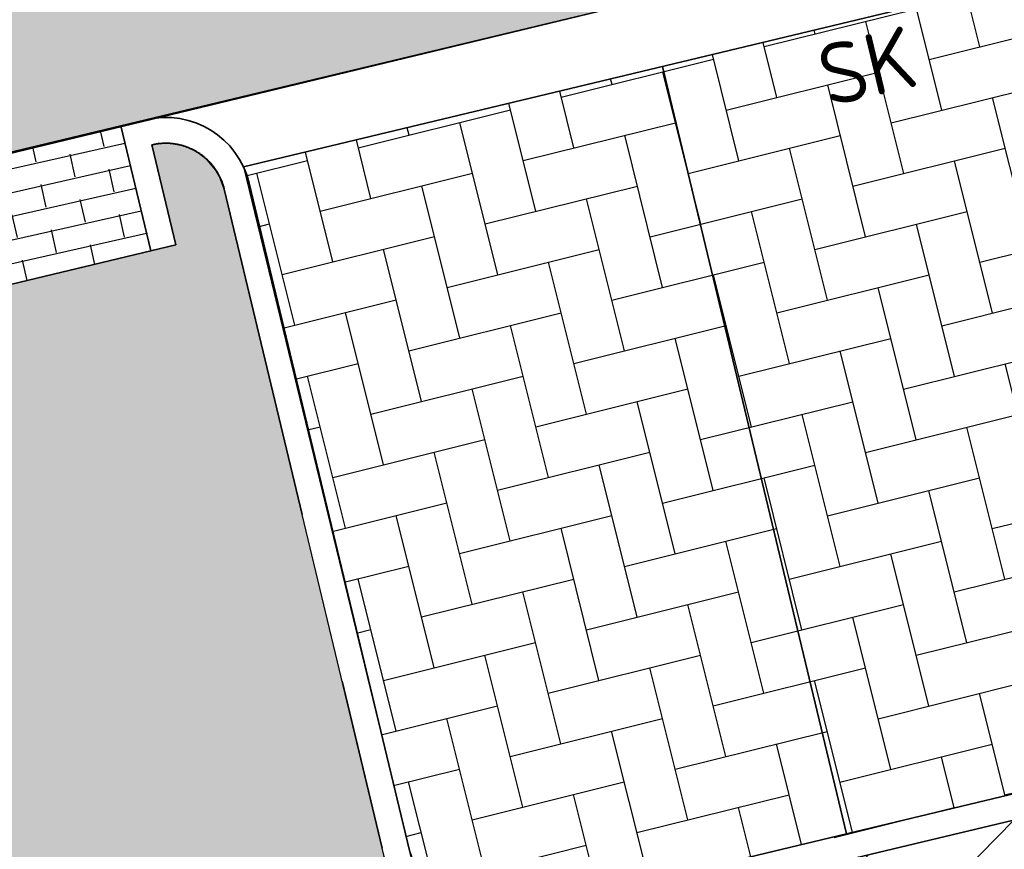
# Model space of a CAD drawing. Header units: millimetres. Extents: x 234268570 to 234468570, y 557551952 to 557751952.
# Tile 29 of 36: x 234403006 to 234408745, y 557673638 to 557678476. Entities that reach past the tile are written whole.
import ezdxf

# ---------------------------------------------------------------- set-up
doc = ezdxf.new("R2010")
doc.units = ezdxf.units.MM
doc.header["$LTSCALE"] = 500
doc.linetypes.add('VH-TROTTOIRBAND_130-150', pattern=[15, 5, -2, 2, -2, 2, -2])
doc.layers.add('BL$1----_ARCERING', color=8, linetype='CONTINUOUS')
for name, color, linetype, lineweight in [('N-WE-RI-KOLK-T18', 7, 'CONTINUOUS', 18), ('N-WE-VH-GOOT-G', 170, 'CONTINUOUS', 35), ('N-WE-VH-KANTOPSLUITING_TROTTOIRBAND_130 150-G', 6, 'VH-TROTTOIRBAND_130-150', 35), ('N-WE-VH-KANTOPSLUITING_VOORKANTBAND-G', 7, 'CONTINUOUS', 35), ('N-WE-VW-MARKERING_PARKEERVAK-G', 7, 'CONTINUOUS', 35)]:
    doc.layers.add(name, color=color, linetype=linetype, lineweight=lineweight)
doc.styles.add('NLCS-ISO-M200-T18', font='txt', dxfattribs={"height": 0.36})

msp = doc.modelspace()

# ---------------------------------------------------------------- hatches: boundary and pattern name
at = {"layer": 'BL$1----_ARCERING', "linetype": 'Continuous'}
h = msp.add_hatch(dxfattribs=at)
h.set_pattern_fill('AR-B88', color=8, scale=3, angle=284)
h.set_pattern_definition([(284, (0, 0), (591.4922747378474, 147.4755875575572), []), (14.00000000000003, (0, 0), (517.7544809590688, 443.221724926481), [609.5999999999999, -609.5999999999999])])
h.paths.add_polyline_path([(234306950.1165402, 557641627), (234307246.1165402, 557640345), (234307401.1165402, 557639646), (234308820.1165402, 557639973), (234308366.1165402, 557641942), (234308361.1165402, 557641966), (234308356.1165402, 557641991), (234308351.1165402, 557642016), (234308347.1165402, 557642040), (234308344.1165402, 557642065), (234308340.1165402, 557642090), (234308337.1165402, 557642115), (234308335.1165402, 557642140), (234308333.1165402, 557642165), (234308331.1165402, 557642190), (234308329.1165402, 557642215), (234308329.1165402, 557642240), (234308328.1165402, 557642265), (234308328.1165402, 557642290), (234308328.1165402, 557642315), (234308329.1165402, 557642340), (234308330.1165402, 557642365), (234308331.1165402, 557642390), (234308333.1165402, 557642415), (234308335.1165402, 557642440), (234308338.1165402, 557642465), (234308341.1165402, 557642489), (234308344.1165402, 557642514), (234308348.1165402, 557642539), (234308352.1165402, 557642564), (234308357.1165402, 557642588), (234308362.1165402, 557642613), (234308367.1165402, 557642637), (234308373.1165402, 557642662), (234308379.1165402, 557642686), (234308385.1165402, 557642710), (234308392.1165402, 557642734), (234308399.1165402, 557642758), (234308407.1165402, 557642782), (234308415.1165402, 557642806), (234308423.1165402, 557642829), (234308432.1165402, 557642853), (234308441.1165402, 557642876), (234308451.1165402, 557642899), (234308461.1165402, 557642922), (234308471.1165402, 557642945), (234308482.1165402, 557642968), (234308492.1165402, 557642990), (234308504.1165402, 557643013), (234308515.1165402, 557643035), (234308527.1165402, 557643057), (234308540.1165402, 557643079), (234308552.1165402, 557643100), (234308565.1165402, 557643122), (234308579.1165402, 557643143), (234308593.1165402, 557643164), (234308607.1165402, 557643184), (234308621.1165402, 557643205), (234308636.1165402, 557643225), (234308651.1165402, 557643245), (234308666.1165402, 557643265), (234308682.1165402, 557643285), (234308697.1165402, 557643304), (234308714.1165402, 557643323), (234308730.1165402, 557643342), (234308747.1165402, 557643360), (234308764.1165402, 557643379), (234308782.1165402, 557643397), (234308799.1165402, 557643414), (234308817.1165402, 557643432), (234308835.1165402, 557643449), (234308854.1165402, 557643466), (234308873.1165402, 557643482), (234308892.1165402, 557643499), (234308911.1165402, 557643515), (234308931.1165402, 557643530), (234308950.1165402, 557643546), (234308970.1165402, 557643561), (234308991.1165402, 557643575), (234309011.1165402, 557643590), (234309032.1165402, 557643604), (234309053.1165402, 557643617), (234309074.1165402, 557643631), (234309095.1165402, 557643644), (234309117.1165402, 557643657), (234309139.1165402, 557643669), (234309161.1165402, 557643681), (234309183.1165402, 557643693), (234309205.1165402, 557643704), (234309228.1165402, 557643715), (234309250.1165402, 557643726), (234309273.1165402, 557643736), (234309296.1165402, 557643746), (234309319.1165402, 557643755), (234309343.1165402, 557643764), (234309366.1165402, 557643773), (234309390.1165402, 557643782), (234309413.1165402, 557643790), (234309437.1165402, 557643797), (234309461.1165402, 557643805), (234309485.1165402, 557643812), (234309509.1165402, 557643818), (234309534.1165402, 557643824), (234309558.1165402, 557643830), (234370932.1165402, 557658606), (234428477.1165402, 557672357), (234428132.1165402, 557673747), (234367008.1165402, 557659153), (234337363.1165402, 557652016), (234334570.1165402, 557651343), (234310076.1165402, 557645446), (234309224.1165402, 557645241), (234309221.1165402, 557645240), (234309218.1165402, 557645240), (234309216.1165402, 557645239), (234309213.1165402, 557645238), (234309210.1165402, 557645238), (234309207.1165402, 557645237), (234309204.1165402, 557645237), (234309201.1165402, 557645236), (234309199.1165402, 557645235), (234309196.1165402, 557645235), (234309193.1165402, 557645234), (234309190.1165402, 557645233), (234309187.1165402, 557645233), (234309184.1165402, 557645232), (234309182.1165402, 557645231), (234309179.1165402, 557645231), (234309176.1165402, 557645230), (234309173.1165402, 557645229), (234309170.1165402, 557645228), (234309168.1165402, 557645228), (234309165.1165402, 557645227), (234309162.1165402, 557645226), (234309159.1165402, 557645226), (234309156.1165402, 557645225), (234309153.1165402, 557645224), (234309151.1165402, 557645224), (234309148.1165402, 557645223), (234309145.1165402, 557645222), (234309142.1165402, 557645221), (234309139.1165402, 557645221), (234309137.1165402, 557645220), (234309134.1165402, 557645219), (234309131.1165402, 557645219), (234309128.1165402, 557645218), (234309125.1165402, 557645217), (234309123.1165402, 557645216), (234309120.1165402, 557645216), (234309117.1165402, 557645215), (234309114.1165402, 557645214), (234309111.1165402, 557645213), (234309109.1165402, 557645213), (234309106.1165402, 557645212), (234309103.1165402, 557645211), (234309100.1165402, 557645210), (234309097.1165402, 557645209), (234309095.1165402, 557645209), (234309092.1165402, 557645208), (234309089.1165402, 557645207), (234309086.1165402, 557645206), (234309083.1165402, 557645206), (234309081.1165402, 557645205), (234309078.1165402, 557645204), (234309075.1165402, 557645203), (234309072.1165402, 557645202), (234309070.1165402, 557645202), (234309067.1165402, 557645201), (234309064.1165402, 557645200), (234309061.1165402, 557645199), (234309058.1165402, 557645198), (234309056.1165402, 557645198), (234309053.1165402, 557645197), (234309050.1165402, 557645196), (234309047.1165402, 557645195), (234309045.1165402, 557645194), (234309042.1165402, 557645193), (234309039.1165402, 557645193), (234309036.1165402, 557645192), (234309033.1165402, 557645191), (234309031.1165402, 557645190), (234309028.1165402, 557645189), (234309025.1165402, 557645188), (234309022.1165402, 557645187), (234309020.1165402, 557645187), (234309017.1165402, 557645186), (234309014.1165402, 557645185), (234309011.1165402, 557645184), (234309009.1165402, 557645183), (234309006.1165402, 557645182), (234309003.1165402, 557645181), (234309000.1165402, 557645180), (234308997.1165402, 557645180), (234308995.1165402, 557645179), (234308992.1165402, 557645178), (234308989.1165402, 557645177), (234308986.1165402, 557645176), (234308984.1165402, 557645175), (234308981.1165402, 557645174), (234308978.1165402, 557645173), (234308975.1165402, 557645172), (234308973.1165402, 557645171), (234308970.1165402, 557645170), (234308967.1165402, 557645170), (234308964.1165402, 557645169), (234308962.1165402, 557645168), (234308959.1165402, 557645167), (234308956.1165402, 557645166), (234308953.1165402, 557645165), (234308951.1165402, 557645164), (234308948.1165402, 557645163), (234308905.1165402, 557645148), (234308863.1165402, 557645133), (234308821.1165402, 557645117), (234308779.1165402, 557645101), (234308738.1165402, 557645084), (234308696.1165402, 557645066), (234308655.1165402, 557645048), (234308615.1165402, 557645029), (234308574.1165402, 557645009), (234308534.1165402, 557644989), (234308494.1165402, 557644969), (234308454.1165402, 557644947), (234308415.1165402, 557644925), (234308376.1165402, 557644903), (234308338.1165402, 557644880), (234308299.1165402, 557644856), (234308261.1165402, 557644832), (234308224.1165402, 557644808), (234308187.1165402, 557644782), (234308150.1165402, 557644756), (234308114.1165402, 557644730), (234308077.1165402, 557644703), (234308042.1165402, 557644676), (234308007.1165402, 557644648), (234307972.1165402, 557644619), (234307938.1165402, 557644590), (234307904.1165402, 557644561), (234307870.1165402, 557644531), (234307837.1165402, 557644500), (234307805.1165402, 557644469), (234307772.1165402, 557644438), (234307741.1165402, 557644406), (234307710.1165402, 557644374), (234307679.1165402, 557644341), (234307649.1165402, 557644308), (234307619.1165402, 557644274), (234307590.1165402, 557644240), (234307561.1165402, 557644205), (234307533.1165402, 557644170), (234307505.1165402, 557644135), (234307478.1165402, 557644099), (234307452.1165402, 557644062), (234307426.1165402, 557644026), (234307400.1165402, 557643989), (234307375.1165402, 557643951), (234307351.1165402, 557643914), (234307327.1165402, 557643876), (234307304.1165402, 557643837), (234307281.1165402, 557643798), (234307259.1165402, 557643759), (234307237.1165402, 557643720), (234307216.1165402, 557643680), (234307196.1165402, 557643640), (234307176.1165402, 557643599), (234307157.1165402, 557643559), (234307139.1165402, 557643518), (234307121.1165402, 557643477), (234307103.1165402, 557643435), (234307087.1165402, 557643393), (234307071.1165402, 557643351), (234307055.1165402, 557643309), (234307040.1165402, 557643267), (234307026.1165402, 557643224), (234307012.1165402, 557643181), (234306999.1165402, 557643138), (234306987.1165402, 557643095), (234306976.1165402, 557643052), (234306965.1165402, 557643008), (234306954.1165402, 557642964), (234306944.1165402, 557642920), (234306935.1165402, 557642876), (234306927.1165402, 557642832), (234306919.1165402, 557642788), (234306912.1165402, 557642744), (234306906.1165402, 557642699), (234306900.1165402, 557642655), (234306895.1165402, 557642610), (234306890.1165402, 557642565), (234306886.1165402, 557642520), (234306883.1165402, 557642476), (234306881.1165402, 557642431), (234306879.1165402, 557642386), (234306878.1165402, 557642341), (234306877.1165402, 557642296), (234306878.1165402, 557642251), (234306878.1165402, 557642206), (234306880.1165402, 557642161), (234306882.1165402, 557642116), (234306885.1165402, 557642071), (234306889.1165402, 557642027), (234306893.1165402, 557641982), (234306898.1165402, 557641937), (234306903.1165402, 557641892), (234306909.1165402, 557641848), (234306916.1165402, 557641804), (234306924.1165402, 557641759), (234306932.1165402, 557641715), (234306941.1165402, 557641671)])
h.paths.add_polyline_path([(234428132.1165402, 557673747), (234428477.1165402, 557672357), (234431180.1165402, 557672958), (234431686.1165402, 557672854), (234432157.1165402, 557672642), (234432571.1165402, 557672333), (234432908.1165402, 557671942), (234437108.1165402, 557657075), (234439318.1165402, 557649251), (234441505.1165402, 557641510), (234444900.1165402, 557629226), (234445176.1165402, 557629405), (234445606.1165402, 557629819), (234445950.1165402, 557630307), (234446195.1165402, 557630852), (234446332.1165402, 557631433), (234446357.1165402, 557632029), (234446268.1165402, 557632620), (234443163.1165402, 557643672), (234440883.1165402, 557651814), (234437360.1165402, 557664338), (234435079.1165402, 557672482), (234434861.1165402, 557673026), (234434541.1165402, 557673517), (234434131.1165402, 557673937), (234433647.1165402, 557674268), (234433108.1165402, 557674498), (234432534.1165402, 557674619), (234431948.1165402, 557674626), (234431372.1165402, 557674518)])
h.paths.add_polyline_path([(234395868.6727446, 557670627.3045737), (234397813.5330208, 557671093.6933666), (234396769.2826927, 557675448.2597986), (234394678.5578955, 557674946.8918461), (234394538.6412576, 557675530.349929), (234392731.9658506, 557675097.0986704), (234392657.33382, 557675069.9348328), (234392572.7253198, 557675010.6913232), (234392515.20704, 557674939.6996341), (234392463.5838894, 557674756.748122), (234392473.233341, 557674675.1300833), (234393410.9898885, 557670764.6470586), (234393424.785165, 557670651.7534856), (234393396.5112794, 557670491.4043123), (234393322.5026043, 557670360.8405868), (234395790.6377385, 557670952.7137301)])
h.paths.add_polyline_path([(234397741.7128305, 557675681.454195), (234398744.4487353, 557671500.0046016), (234405554.950569, 557673133.2025071), (234405423.7862383, 557673194.6915572), (234405276.8432903, 557673317.9913306), (234405192.2421799, 557673438.8142378), (234405158.8434172, 557673510.4381157), (234405131.4737423, 557673597.243634), (234404198.6961564, 557677486.9641861), (234404171.5323185, 557677561.5962174), (234404150.2554933, 557677598.4487597), (234404099.2041771, 557677659.2893491), (234404041.2971201, 557677703.7229967), (234403969.3165701, 557677737.2880784), (234403867.5978405, 557677755.2238349), (234403776.7275693, 557677745.6966957), (234403916.6442072, 557677162.2386127)])
h.paths.add_polyline_path([(234268737.1165402, 557697496), (234274508.8633291, 557698833.3559633), (234274513.1165402, 557698815), (234280800.1165402, 557700338), (234279848.1165402, 557704307), (234279408.1165402, 557704314), (234278909.1165402, 557704295), (234278571.1165402, 557704265), (234278194.1165402, 557704217), (234277879.1165402, 557704163), (234278395.1165402, 557702072), (234268570.1165402, 557699687.220994), (234268570.1165402, 557697452.93622)])
h.paths.add_polyline_path([(234429539.1165402, 557680241), (234426728.1165402, 557679572), (234427203.2396526, 557677492.7190192), (234430424.1165402, 557678257), (234430974.1165402, 557678492), (234431466.1165402, 557678831), (234431881.1165402, 557679261), (234432202.1165402, 557679764), (234432418.1165402, 557680322), (234432521.9883997, 557680911.0865887), (234432501.1165402, 557681508), (234432365.1165402, 557682090), (234421468.6165402, 557719904), (234413816.1165402, 557746880), (234413642.1165402, 557747269), (234413403.6165402, 557747646.5), (234413172.1165402, 557747925), (234412742.1165402, 557748304.5), (234412228.6165402, 557748607), (234411852.1165402, 557748753), (234411056.1165402, 557748890), (234410317.9377235, 557748825.4177219), (234396082.0713584, 557745774.2001586), (234396538.1165402, 557743490), (234410667.1165402, 557746484), (234410893.1165402, 557746494), (234411108.6165402, 557746448), (234411242.1165402, 557746388), (234411460.1165402, 557746217), (234411600.1165402, 557746012), (234430070.1165402, 557681657), (234430087.1165402, 557681262), (234429999.1165402, 557680876), (234429812.1165402, 557680528)])
h.paths.add_polyline_path([(234324675.1068088, 557608570.7459813), (234325988.1165402, 557607469), (234345896.1165402, 557627806), (234345275.1165402, 557628327), (234343860.1165402, 557630007), (234343682.1165402, 557630292), (234317175.1165402, 557623862), (234313081.1156679, 557640937.9935869), (234343721.1552511, 557648259.7623645), (234342890.7491985, 557651734.8344533), (234346364.9342512, 557652565.0285391), (234347191.7418709, 557649116.1680013), (234352063.1165402, 557650284), (234355804.6165402, 557652540), (234360278.1165402, 557654626.0273088), (234365230.1165402, 557656381), (234368613.1165402, 557657232), (234371453.1165402, 557657779), (234375475.1165402, 557658248), (234379522.1165402, 557658366), (234382699.6165402, 557658212), (234384139.1165401, 557658072), (234388998.2453396, 557659250.5032992), (234388168.0456874, 557662724.7116466), (234321522.593664, 557646701.2345097), (234321716.5652764, 557645913.7888036), (234309238.8916487, 557642840.1616895), (234309078.959506, 557642521.4247881), (234309078.959506, 557642139.4671592), (234314146.2925714, 557623227.9227004), (234310854.0324091, 557622433.4985875), (234311026.1084929, 557620596.2743809), (234314595.1919502, 557621552.6074111), (234314805.0941958, 557620769.241566), (234311864.9975916, 557619981.4450551), (234311234.3068494, 557606287.0714685), (234312924.7798964, 557609912.3026167), (234320356.3996725, 557606446.8814027), (234318449.99103, 557602657.2018486), (234322855.8020079, 557607063.0133957), (234322282.3384084, 557607636.4769952), (234342081.3282816, 557627435.4668685), (234342796.7781013, 557626721.1496159)])
h.paths.add_polyline_path([(234321472.4951051, 557609290.6018465), (234332085.4097595, 557619903.5165008), (234319707.0025151, 557616586.7322762)], flags=16)
h.paths.add_polyline_path([(234323750.0781502, 557619072.341565), (234333649.7149445, 557621467.8216858), (234338826.0230149, 557626644.1297562), (234322853.1377419, 557622779.0658209)], flags=16)
h.paths.add_polyline_path([(234318005.1165402, 557623620), (234320970.1165402, 557624337), (234322324.8952376, 557618726.8714257), (234319360.8952376, 557618010.8714257)], flags=16)
h.paths.add_polyline_path([(234391642.2307401, 557663554.9057323), (234392481.3434857, 557660095.1301756), (234422334.6467592, 557667335.7096561), (234421719.5236706, 557669909.8684905), (234399845.4452122, 557664682.8209124), (234399704.6165402, 557665481.5)], flags=16)
h.paths.add_polyline_path([(234431007.1377665, 557647231.0693854), (234439199.7366312, 557649531.0369318), (234444900.1165402, 557629226), (234444675.1165402, 557629080), (234444121.1165402, 557628855), (234441461.1165402, 557628232), (234434854.1165402, 557631401)])
h = msp.add_hatch(dxfattribs=at)
h.set_pattern_fill('AR-HBONE', color=8, scale=3)
h.set_pattern_definition([(45, (0, 0), (0, 431.0522938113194), [914.4000000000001, -304.8]), (135, (215.526, 215.526), (4.263256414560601e-14, 431.0522938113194), [914.4000000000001, -304.8])])
h.paths.add_polyline_path([(234330449.1961583, 557660178.7694077), (234421372.5927849, 557682147.1855081), (234421423.4305852, 557682236.0089463), (234421488.0882585, 557682360.2151811), (234421512.7126459, 557682398.4005075), (234412706.9417605, 557719118.8240118), (234388537.3479052, 557713322.8149909), (234388420.750707, 557713309.0300599), (234388333.9266182, 557713316.6261834), (234388249.7406364, 557713339.1837492), (234388170.7507052, 557713376.017359), (234388099.3569041, 557713426.0078368), (234388037.7284837, 557713487.6362572), (234387987.7380065, 557713559.0300575), (234387950.9043957, 557713638.0199908), (234387934.5104113, 557713692.5381082), (234385384.9736754, 557724233.9779991), (234385467.6498598, 557724254.2887368), (234385400.1165402, 557724549), (234385343.1165402, 557724917), (234385327.1165402, 557725065), (234385322.1165402, 557725140), (234385317.1165402, 557725214), (234385313.1165402, 557725289), (234385311.1165402, 557725363), (234385309.1165402, 557725512), (234385312.1165402, 557725661), (234385316.1165402, 557725736), (234385326.1165402, 557725884), (234385340.1165402, 557726033), (234385359.1165402, 557726181), (234385396.1165402, 557726401), (234385443.1165402, 557726620), (234385480.1165402, 557726764), (234385521.1165402, 557726908), (234385591.1165402, 557727120), (234385643.1165402, 557727260), (234385700.1165402, 557727398), (234385760.1165402, 557727534), (234385859.1165402, 557727735), (234385966.1165402, 557727931), (234386123.1165402, 557728184), (234386341.1165402, 557728486), (234386532.1165402, 557728716), (234386843.1165402, 557729037), (234387124.1165402, 557729282), (234387484.1165402, 557729547), (234387867.1165402, 557729777), (234388134.1165402, 557729911), (234388338.1165402, 557730000), (234388547.1165402, 557730080), (234388831.1165402, 557730172), (234414335.1165402, 557736353), (234412620.1165402, 557742415), (234376688.1165402, 557733727), (234379375.3048831, 557722757.752444), (234379501.2530803, 557722788.6905795), (234382031.8786102, 557712486.5919466), (234382079.8553202, 557712291.280237), (234382094.2922538, 557712171.9980878), (234382086.6962762, 557712085.1756672), (234382064.1391436, 557712000.9913023), (234382027.3062426, 557711922.0028912), (234381977.3167233, 557711850.6104589), (234381915.6894898, 557711788.9832253), (234381844.2970587, 557711738.993707), (234381765.3086452, 557711702.1608047), (234381710.8772102, 557711685.7876594), (234330865.7874336, 557699492.8397441), (234330857.0119652, 557699529.5516229), (234329822.8560991, 557699282.3509241), (234329555.0432018, 557699305.7815166), (234329409.8584164, 557699318.4835393), (234329026.6792221, 557699386.0483698), (234328885.9058051, 557699423.7684932), (234328520.2804751, 557699556.8452302), (234328388.1957483, 557699618.4373499), (234328051.2336275, 557699812.982521), (234327939.2824302, 557699891.1210417), (234327627.1286685, 557700153.049148), (234327537.1086318, 557700243.0691847), (234327275.1805256, 557700555.2229463), (234327202.1599098, 557700659.5071932), (234326998.4160129, 557701012.4019743), (234326944.6135128, 557701127.7818083), (234326807.3621085, 557701503.4346877), (234325229.1165402, 557708216), (234325162.6165402, 557708635), (234325138.1165402, 557708852), (234325107.1165402, 557709333), (234325110.1165402, 557709860), (234325173.1165402, 557710565), (234325200.1165402, 557710743), (234325229.1165402, 557710906), (234325261.1165402, 557711068), (234325308.1165402, 557711273), (234325360.1165402, 557711476), (234325409.1165402, 557711649), (234325454.1165402, 557711793), (234325501.1165402, 557711935), (234325551.1165402, 557712076), (234325593.1165402, 557712189), (234325660.1165402, 557712356), (234325719.1165402, 557712494), (234325781.1165402, 557712631), (234325845.1165402, 557712766), (234325913.1165402, 557712902), (234325970.1165402, 557713011), (234326029.1165402, 557713119), (234326090.1165402, 557713226), (234326121.1165402, 557713279), (234326185.1165402, 557713385), (234326250.1165402, 557713489), (234326317.1165402, 557713593), (234326386.1165402, 557713695), (234326456.1165402, 557713796), (234326565.1165402, 557713945), (234326640.1165402, 557714043), (234326794.1165402, 557714235), (234326914.1165402, 557714375), (234327037.1165402, 557714513), (234327185.6165402, 557714669), (234327270.7175254, 557714758.3990148), (234327339.1165402, 557714821), (234327473.1165402, 557714948), (234327752.1165402, 557715191), (234327944.1165402, 557715345), (234328116.1165402, 557715474), (234328344.1165402, 557715633), (234328550.1165402, 557715766), (234328815.1165402, 557715923), (234329141.1165402, 557716097), (234329307.1165402, 557716178), (234329476.1165402, 557716254), (234329760.1165402, 557716372), (234329933.1165402, 557716437), (234330108.1165402, 557716497), (234330284.1165402, 557716553), (234330461.1165402, 557716605), (234330686.1165402, 557716664), (234330817.1165402, 557716694), (234330892.1165405, 557716710.0000001), (234330958.1165402, 557716724), (234311169.1165401, 557711972), (234311339.1165402, 557711984), (234311541.1686037, 557711993.6215268), (234311805.6165402, 557711997), (234312188.1165402, 557711987), (234312443.1165402, 557711970), (234312865.1165402, 557711923), (234313284.1165402, 557711852), (234313698.1165402, 557711758), (234313944.1165402, 557711691), (234314107.1165402, 557711642), (234314349.1165402, 557711562), (234314588.1165402, 557711473), (234314824.1165402, 557711377), (234315058.1165399, 557711273), (234315286.1165402, 557711161), (234315511.1165402, 557711042), (234315733.1165402, 557710915), (234315878.1165402, 557710826), (234316021.1165402, 557710735), (234316092.1165402, 557710688), (234316266.6165402, 557710566.5), (234316552.9358234, 557710366.0170795), (234316903.0735824, 557710092.5), (234317006.0688532, 557710006.0767062), (234317456.6139552, 557709592), (234317817.8875488, 557709211), (234318125.9036309, 557708843.9207276), (234318444.0901867, 557708413.7210025), (234319295.9212371, 557705986.2388653), (234319703.5459663, 557704004.1120595), (234319817.6243711, 557703911.9689571), (234319908.7323794, 557703799.5225157), (234319937.3090724, 557703750.0262315), (234319962.0713995, 557703696.9232497), (234319981.6190093, 557703643.2166333), (234320007.1420867, 557703526.990178)])
h.paths.add_polyline_path([(234337994.1573696, 557668177.7365767), (234413045.3888607, 557686292.7373011), (234413514.4746549, 557686418.4284608), (234413735.2803691, 557686545.9106994), (234413924.1753418, 557686734.805672), (234414051.6575799, 557686955.6113855), (234414120.7979389, 557687213.646718), (234414120.7979389, 557687468.6111937), (234412235.8320513, 557695353.7644571), (234412158.2210856, 557695566.9988331), (234411988.9539181, 557695808.7374009), (234411815.1236618, 557695954.5983047), (234411547.6647111, 557696079.3164617), (234411263.4019133, 557696120.5700605), (234411089.7537356, 557696105.3778136), (234411030.2075167, 557696093.0001986), (234335630.6119338, 557677958.7766767), (234335582.9006732, 557677945.9924829), (234335148.7864366, 557677787.9878225), (234334607.3296416, 557677475.3775961), (234334253.4364741, 557677178.4259697), (234333851.5525138, 557676699.4793162), (234333620.5651538, 557676299.3974727), (234333406.7271646, 557675711.8824261), (234333326.5060965, 557675256.9261409), (234333326.5060965, 557674631.7056867), (234333405.8408504, 557674181.7759391), (234334319.8923595, 557670394.6915957), (234334357.1172225, 557670255.7665154), (234334488.1562866, 557669895.7396457), (234334823.0011114, 557669315.7713966), (234335069.2739948, 557669022.2748032), (234335170.9742147, 557668920.5745833), (234335464.4708062, 557668674.3017017), (234336044.4390575, 557668339.4568757), (234336404.4659238, 557668208.4178128), (234337063.9814877, 557668092.1274247), (234337447.1140736, 557668092.1274247)], flags=16)
h.paths.add_polyline_path([(234334136.3452053, 557683757.2415477), (234409187.5766965, 557701872.2422721), (234409656.6624906, 557701997.9334319), (234409877.4682048, 557702125.4156704), (234410066.3631775, 557702314.3106431), (234410193.8454156, 557702535.1163565), (234410262.9857746, 557702793.151689), (234410262.9857746, 557703048.1161647), (234408378.0198871, 557710933.2694281), (234408300.4089213, 557711146.5038041), (234408131.1417539, 557711388.2423719), (234407957.3114976, 557711534.1032758), (234407689.8525468, 557711658.8214327), (234407405.589749, 557711700.0750315), (234407231.9415713, 557711684.8827846), (234407172.3953525, 557711672.5051696), (234331772.7997696, 557693538.2816477), (234331725.0885089, 557693525.4974539), (234331290.9742724, 557693367.4927936), (234330749.5174774, 557693054.8825672), (234330395.6243098, 557692757.9309407), (234329993.7403496, 557692278.9842873), (234329762.7529895, 557691878.9024438), (234329548.9150003, 557691291.3873972), (234329468.6939322, 557690836.4311119), (234329468.6939322, 557690211.2106577), (234329548.0286861, 557689761.2809101), (234330462.0801952, 557685974.1965667), (234330499.3050583, 557685835.2714864), (234330630.3441224, 557685475.2446167), (234330965.1889471, 557684895.2763677), (234331211.4618305, 557684601.7797742), (234331313.1620504, 557684500.0795543), (234331606.6586419, 557684253.8066727), (234332186.6268932, 557683918.9618467), (234332546.6537595, 557683787.9227839), (234333206.1693234, 557683671.6323957), (234333589.3019093, 557683671.6323957)], flags=16)
h = msp.add_hatch(dxfattribs=at)
h.set_pattern_fill('ANSI34', color=104, scale=50)
h.set_pattern_definition([(45, (0, 0), (-673.5192090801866, 673.5192090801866), []), (45, (224.5065, 0), (-673.5192090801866, 673.5192090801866), []), (45, (449.013, 0), (-673.5192090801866, 673.5192090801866), []), (45, (673.52, 0), (-673.5192090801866, 673.5192090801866), [])])
h.paths.add_polyline_path([(234292279.1165402, 557669797), (234292317.1165402, 557669841), (234292353.1165402, 557669885), (234292371.1165402, 557669908), (234292405.1165402, 557669954), (234292445.1165402, 557670011.5), (234292454.1165402, 557670025), (234292499.1165402, 557670097), (234292514.1165402, 557670122), (234292542.1165402, 557670172), (234292555.1165402, 557670198), (234292569.1165402, 557670223), (234292581.1165402, 557670249), (234292594.1165402, 557670275), (234292606.1165402, 557670301), (234292636.1435672, 557670371.972973), (234292639.1165402, 557670380), (234292660.1165402, 557670433), (234292670.1165402, 557670460), (234292679.1165402, 557670487), (234292688.1165402, 557670515), (234292710.5165402, 557670590.6), (234292712.1165402, 557670597), (234292720.1165402, 557670625), (234292727.1165402, 557670653), (234292733.1165402, 557670680), (234292739.1165402, 557670708), (234292745.1165402, 557670737), (234292760.1165402, 557670821), (234292768.1165402, 557670879), (234292774.1165402, 557670935), (234292776.1165402, 557670964), (234292780.1165402, 557671021), (234292781.1165402, 557671049), (234292783.1165402, 557671107), (234292783.1165402, 557671135), (234292781.1165402, 557671193), (234292780.1165402, 557671221), (234292776.1165402, 557671279), (234292774.1165402, 557671307), (234292771.1165402, 557671336), (234292768.1165402, 557671364), (234292764.1165402, 557671393), (234292760.1165402, 557671421), (234292628.1165402, 557671991), (234288437.1165402, 557670972), (234282172.5796991, 557696718.8765624), (234280118.1165402, 557696219), (234286391.1165402, 557670489), (234282205.1165402, 557669448), (234282311.1165402, 557669028), (234282319.1165402, 557668997), (234282328.1165402, 557668966), (234282346.1165402, 557668904), (234282369.7832068, 557668833), (234282377.1165402, 557668813), (234282389.1165402, 557668783), (234282413.1165402, 557668723), (234282445.3924022, 557668651), (234282453.1165402, 557668635), (234282467.1165402, 557668607), (234282482.1165402, 557668578), (234282497.1165402, 557668550), (234282513.1165402, 557668521), (234282555.1906142, 557668450), (234282562.1165402, 557668439), (234282580.1165402, 557668411), (234282629.2703863, 557668340), (234282673.1165402, 557668280), (234282713.1165402, 557668230), (234282734.1165402, 557668206), (234282755.1165402, 557668181), (234282800.0332068, 557668132), (234282843.6165402, 557668086.5217391), (234282889.1165402, 557668043), (234282937.1165402, 557667999), (234282961.1165402, 557667978), (234282986.1165402, 557667958), (234283036.1165402, 557667918), (234283062.1165402, 557667898), (234283088.1165402, 557667879), (234283146.0256311, 557667838.9090909), (234283168.1165402, 557667825), (234283195.1165402, 557667807), (234283222.1165402, 557667790), (234283250.1165402, 557667774), (234283306.1165402, 557667742), (234283334.1165402, 557667727), (234283363.1165402, 557667712), (234283421.1165402, 557667684), (234283450.1165402, 557667671), (234283480.1165402, 557667658), (234283509.1165402, 557667646), (234283539.1165402, 557667634), (234283569.1165402, 557667623), (234283635.6165402, 557667599.4032258), (234283661.1165402, 557667592), (234283691.1165402, 557667582), (234283722.1165402, 557667573), (234283753.1165402, 557667565), (234283826.4498735, 557667546.6666666), (234283847.1165402, 557667542), (234283879.1165402, 557667536), (234283910.1165402, 557667530), (234283942.1165402, 557667524), (234283974.1165402, 557667520), (234284006.1165402, 557667515), (234284038.1165402, 557667511), (234284070.1165402, 557667508), (234284134.1165402, 557667502), (234284166.1165402, 557667501), (234284198.1165402, 557667499), (234284230.1165402, 557667498), (234284295.1165402, 557667498), (234284359.1165402, 557667500), (234284423.1165402, 557667504), (234284487.1165402, 557667510), (234284551.1165402, 557667518), (234284615.1165402, 557667528), (234284684.1165402, 557667541.3548387), (234284748.1165402, 557667555.8064516), (234284772.1165402, 557667562), (234291374.1165402, 557669216), (234291401.1165402, 557669225), (234291429.1165402, 557669234), (234291456.1165402, 557669243), (234291483.1165402, 557669253), (234291552.9915402, 557669279.875), (234291563.1165402, 557669284), (234291589.1165402, 557669296), (234291641.1165402, 557669319), (234291693.1165402, 557669345), (234291743.1165402, 557669371), (234291768.1165402, 557669385), (234291793.1165402, 557669400), (234291818.1165402, 557669414), (234291842.1165402, 557669429), (234291897.5852902, 557669464.5), (234291914.1165402, 557669476), (234291970.5871284, 557669516), (234291984.1165402, 557669526), (234292007.1165402, 557669544), (234292030.1165402, 557669561), (234292052.1165402, 557669579), (234292074.1165402, 557669598), (234292096.1165402, 557669616), (234292158.1165402, 557669672.0952381), (234292160.1165402, 557669674), (234292180.1165402, 557669694), (234292201.1165402, 557669714), (234292221.1165402, 557669734), (234292241.1165402, 557669755)])
h.paths.add_polyline_path([(234333230.0945307, 557706155.4284766), (234333470.1008887, 557705170.211812), (234333500.0663806, 557705224.7872422), (234333545.3950978, 557705289.5233593), (234333567.4847735, 557705315.8488097), (234333623.3661542, 557705371.7301903), (234333649.6916053, 557705393.8198665), (234333714.427721, 557705439.1485827), (234333744.1890623, 557705456.3313011), (234333815.8129387, 557705489.7300632), (234334048.6636697, 557705552.1222285), (234379120.6198781, 557716360.6391752), (234379272.1962357, 557716378.5595855), (234379385.0675513, 557716368.6846249), (234379494.5093282, 557716339.3597893), (234379611.9633296, 557716282.68802), (234379676.699446, 557716237.3593032), (234379780.9959537, 557716133.0627955), (234379876.9061506, 557715966.9414614), (234379939.2983156, 557715734.0907317), (234380837.0534115, 557711990.4153906), (234380864.2172495, 557711915.7833593), (234380885.4940749, 557711878.9308167), (234380936.5453899, 557711818.0902286), (234380994.4524478, 557711773.6565801), (234381066.4329976, 557711740.0914985), (234381177.4039598, 557711722.0334295), (234381238.1808217, 557711727.3507159), (234381467.4615568, 557711781.667898), (234381675.9171237, 557711831.6567539), (234381750.5321438, 557711858.8144002), (234381787.4004375, 557711880.1003195), (234381848.2271582, 557711931.1399984), (234381893.1681735, 557711989.8734324), (234381925.9262791, 557712060.1234165), (234381944.191994, 557712163.7134331), (234381934.1857921, 557712255.4977193), (234381885.9488172, 557712450.4924493), (234380640.0147797, 557717524.0280727)])
h.paths.add_polyline_path([(234397892.5810506, 557671192.886631), (234397909.4872735, 557671122.3869925), (234397958.1087804, 557671134.0467123), (234398098.0254183, 557670550.5886295), (234427203.2396526, 557677492.7190192), (234426728.1165402, 557679572), (234427445.5638495, 557679742.7478656), (234428201.4515862, 557679922.6443067), (234418591.4177323, 557720015.7797815), (234418439.9089535, 557720647.875577), (234418258.7976913, 557721403.4731622), (234413392.7572803, 557720236.568402), (234412559.4382271, 557723711.0335988), (234412407.8408625, 557724343.1081507), (234412226.6237051, 557725098.6803458), (234386801.7200139, 557719014.3014331), (234388080.3481974, 557713727.6290067), (234388107.6636679, 557713652.5803685), (234388166.6540124, 557713568.3334255), (234388281.4760434, 557713487.9341738), (234388420.7507071, 557713459.0300599), (234388577.0709852, 557713486.5935426), (234390324.3653522, 557713905.6048828), (234390399.0123573, 557713932.7741708), (234390524.0465009, 557714037.6902745), (234390583.10753, 557714164.34706), (234390597.4976174, 557714245.9573013), (234389632.407283, 557718368.8736196), (234389642.2822154, 557718481.7446133), (234389671.6069678, 557718591.1860793), (234389728.2818031, 557718708.6450093), (234389773.6033204, 557718773.3708439), (234389898.6293219, 557718898.3968455), (234390130.8433161, 557719000.9547198), (234411019.7755495, 557724010.2420247), (234411171.3519073, 557724028.1624348), (234411393.6650005, 557723988.9626384), (234411511.1190009, 557723932.2908695), (234411658.0619496, 557723808.9910954), (234411763.1136662, 557723658.9616957), (234411803.431497, 557723529.7387928), (234412736.209083, 557719640.0182403), (234412835.7010623, 557719467.6930774), (234413076.5596313, 557719380.0277276), (234413196.7987316, 557719390.5472858), (234417199.4745801, 557720331.983727), (234417421.7876735, 557720292.7839304), (234417543.320674, 557720236.1121615), (234417672.8426691, 557720127.4303032), (234417779.9588624, 557719974.4525253), (234417831.5541698, 557719833.5600847), (234426343.1496418, 557684339.8600448), (234426361.0700521, 557684188.2836871), (234427240.4094128, 557680493.4810823), (234425800.2403783, 557680148.1201812), (234426310.7625204, 557678007.731643)])
h.paths.add_polyline_path([(234343623.0430922, 557720648.8376503), (234344271.0225878, 557716266.6902119), (234345844.6631214, 557715315.5266587), (234351155.952255, 557716678.1057487), (234353502.1165402, 557717280), (234374753.1165402, 557722482), (234375736.1165402, 557723680), (234375945.1165402, 557725875), (234375133.1165402, 557729545), (234374591.1165402, 557730282), (234373640.1165402, 557734023), (234372889.1165402, 557735484), (234371675.1165402, 557736568), (234370141.1165402, 557736985), (234360823.1165402, 557735063), (234352189.1165402, 557732796), (234350651.1165402, 557732024), (234349293.1165402, 557730764), (234348243.1165402, 557728874)])
h.paths.add_polyline_path([(234373874.1165402, 557727672), (234375045.1165402, 557727897), (234374838.1165402, 557728995), (234373820.1165402, 557728815), (234372563.1165402, 557729390), (234371506.1165402, 557733569), (234370403.1165402, 557734383), (234369016.1165402, 557734396), (234352633.1165402, 557730205), (234350706.1165402, 557728068), (234346380.1468782, 557720435.0232259), (234347014.636446, 557718176.4572258), (234372514.1165402, 557724232), (234373586.1165402, 557727375)], flags=16)
h.paths.add_polyline_path([(234387415.1165402, 557727611), (234386916.1165402, 557726364), (234387203.1165402, 557725457), (234387938.1165402, 557724977), (234388764.1165402, 557724791), (234399252.1165402, 557727056), (234409932.1165402, 557729573), (234410700.1165402, 557730323), (234410843.1165402, 557731330), (234410577.1165402, 557732435), (234409593.1165402, 557733009), (234400778.1165402, 557730768), (234388703.1165402, 557728151)])
h.paths.add_polyline_path([(234408903.1165402, 557730870), (234409424.1165402, 557731054), (234409170.1165402, 557731616), (234408553.1165402, 557731442), (234406853.1165402, 557730918), (234396751.1165402, 557728604), (234387785.1165402, 557726703), (234387785.1165402, 557726226), (234388272.1165402, 557725855), (234388702.1165402, 557725712), (234395635.1165402, 557727162), (234409202.1165402, 557730322)], flags=16)
h = msp.add_hatch(dxfattribs=at)
h.set_pattern_fill('AR-CONC', color=104, scale=3)
h.set_pattern_definition([(49.99999999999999, (0, 0), (546.554006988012, -47.81725661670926), [57.15000000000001, -628.6500000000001]), (355, (0, 0), (-105.730264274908, 573.1705357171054), [45.72, -502.92175251]), (100.4514447, (45.546021, -3.9847605), (440.8237412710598, 525.3532557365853), [48.5700264, -534.2707337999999]), (46.18420000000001, (0, 152.4), (813.2371226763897, -126.1269837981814), [85.725, -942.9749999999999]), (96.63555760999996, (67.7697, 141.8895), (712.212402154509, 742.2783737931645), [72.85506942, -801.4068244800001]), (351.1841511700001, (0, 152.4), (712.2124021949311, 742.278373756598), [68.57990121, -754.37919576]), (21, (76.19999999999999, 114.3), (454.8431738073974, -306.7955945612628), [57.15000000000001, -628.6500000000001]), (326.0000000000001, (76.19999999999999, 114.3), (185.4060850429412, 552.5638983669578), [45.72, -502.92]), (71.45144499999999, (114.1035978, 88.7337003), (640.2492578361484, 245.7683066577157), [48.5700264, -534.2698128]), (37.50000000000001, (0, 0), (9.26580975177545, 253.6651166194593), [0, -496.824, 0, -510.54, 0, -504.825]), (7.499999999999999, (0, 0), (200.4589875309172, 300.5417244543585), [0, -291.0839999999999, 0, -485.394, 0, -192.405]), (327.5, (-169.926, 0), (406.7717855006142, -17.18623197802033), [0, -190.5, 0, -594.36, 0, -788.67]), (317.5, (-246.126, 0), (444.3875441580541, 76.27947309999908), [0, -247.65, 0, -394.716, 0, -560.0699999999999])])
h.paths.add_polyline_path([(234408903.1165402, 557730870), (234409424.1165402, 557731054), (234409170.1165402, 557731616), (234408553.1165402, 557731442), (234406853.1165402, 557730918), (234396751.1165402, 557728604), (234387785.1165402, 557726703), (234387785.1165402, 557726226), (234388272.1165402, 557725855), (234388702.1165402, 557725712), (234395635.1165402, 557727162), (234409202.1165402, 557730322)])
h.paths.add_polyline_path([(234412626.4261359, 557689789.3017896), (234413261.4261359, 557689036.3017896), (234413079.4261359, 557688068.3017896), (234413013.4261359, 557688146.3017896), (234412701.4261359, 557688515.3017896), (234412444.4261359, 557688821.3017896)], flags=16)
h.paths.add_polyline_path([(234411330.697058, 557695132.0407506), (234411965.697058, 557694379.0407506), (234411783.697058, 557693411.0407506), (234411717.697058, 557693489.0407506), (234411405.697058, 557693858.0407506), (234411148.697058, 557694164.0407506)], flags=16)
edge = h.paths.add_edge_path()
edge.add_line((234412588.4411141, 557686697.3343314), (234410489.6915457, 557695449.205574))
edge.add_arc((234410830.042094, 557695530.8236129), 349.9999999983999, 103.48521249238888, 193.4852125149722, ccw=False)
edge.add_line((234410748.4240553, 557695871.1741612), (234411065.1866761, 557695947.1356779))
edge.add_arc((234411263.4019132, 557695120.5700606), 849.9999999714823, 13.485212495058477, 103.48521249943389, ccw=False)
edge.add_line((234412089.9675306, 557695318.7852976), (234413955.5227025, 557687539.3441929))
edge.add_arc((234413128.9570852, 557687341.1289558), 849.9999999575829, -76.51478751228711, 13.485212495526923, ccw=False)
edge.add_line((234413327.1723221, 557686514.5633385), (234413010.4097012, 557686438.6018219))
edge.add_arc((234412928.7916624, 557686778.9523703), 350.0000000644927, 193.4852125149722, 283.4852124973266, ccw=False)
h.paths.add_polyline_path([(234408761.9258516, 557705376.1443385), (234409396.9258516, 557704623.1443385), (234409214.9258516, 557703655.1443385), (234409148.9258516, 557703733.1443385), (234408836.9258516, 557704102.1443385), (234408579.9258516, 557704408.1443385)], flags=16)
h.paths.add_polyline_path([(234407536.2383908, 557710452.773482), (234408171.2383908, 557709699.773482), (234407989.2383908, 557708731.773482), (234407923.2383908, 557708809.773482), (234407611.2383908, 557709178.773482), (234407354.2383908, 557709484.773482)], flags=16)
edge = h.paths.add_edge_path()
edge.add_line((234408730.6289499, 557702276.8393024), (234406631.8793815, 557711028.7105451))
edge.add_arc((234406972.2299298, 557711110.328584), 349.9999999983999, 103.48521249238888, 193.4852125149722, ccw=False)
edge.add_line((234406890.611891, 557711450.6791322), (234407207.3745119, 557711526.640649))
edge.add_arc((234407405.589749, 557710700.0750316), 849.9999999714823, 13.485212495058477, 103.48521249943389, ccw=False)
edge.add_line((234408232.1553663, 557710898.2902687), (234410097.7105383, 557703118.8491639))
edge.add_arc((234409271.1449209, 557702920.6339269), 849.9999999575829, -76.51478751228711, 13.485212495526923, ccw=False)
edge.add_line((234409469.3601578, 557702094.0683095), (234409152.597537, 557702018.1067929))
edge.add_arc((234409070.9794982, 557702358.4573413), 350.0000000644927, 193.4852125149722, 283.4852124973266, ccw=False)
h.paths.add_polyline_path([(234334925.9180329, 557675743.382104), (234335560.9180329, 557674990.382104), (234335378.9180329, 557674022.382104), (234335312.9180329, 557674100.382104), (234335000.9180329, 557674469.382104), (234334743.9180329, 557674775.382104)], flags=16)
h.paths.add_polyline_path([(234335973.1423118, 557671439.013952), (234336608.1423118, 557670686.013952), (234336426.1423118, 557669718.013952), (234336360.1423118, 557669796.013952), (234336048.1423118, 557670165.013952), (234335791.1423118, 557670471.013952)], flags=16)
h.paths.add_polyline_path([(234330879.6634955, 557691598.9930983), (234331514.6634955, 557690845.9930983), (234331332.6634955, 557689877.9930983), (234331266.6634955, 557689955.9930983), (234330954.6634955, 557690324.9930983), (234330697.6634955, 557690630.9930983)], flags=16)
h.paths.add_polyline_path([(234332015.6003495, 557687154.5081141), (234332650.6003495, 557686401.5081141), (234332468.6003495, 557685433.5081141), (234332402.6003495, 557685511.5081141), (234332090.6003495, 557685880.5081141), (234331833.6003495, 557686186.5081141)], flags=16)
h.paths.add_polyline_path([(234310589.1165402, 557709376), (234309836.1165402, 557708741), (234308868.1165402, 557708923), (234308946.1165402, 557708989), (234309315.1165402, 557709301), (234309621.1165402, 557709558)], flags=16)
h.paths.add_polyline_path([(234300573.1165402, 557707032), (234300393.1165402, 557706863), (234300091.1165402, 557706609), (234299836.1165402, 557706394), (234298867.1165402, 557706576), (234299621.1165402, 557707211)], flags=16)
h.paths.add_polyline_path([(234292931.6940185, 557702357.327281), (234313899.0308212, 557707334.7657813), (234314549.4204955, 557704595.0153345), (234318924.9151841, 557705585.853116), (234318989.292595, 557705603.1029912), (234319093.1523289, 557705675.8263599), (234319150.4841107, 557705775.1279188), (234319164.1957722, 557705852.8906156), (234319158.3869815, 557705919.2853972), (234318313.2995116, 557708382.6692866), (234318310.3742558, 557708381.9747858), (234317497.6678229, 557709350.5205969), (234316299.7604084, 557710355.6842666), (234315204.8039937, 557710987.8576474), (234313735.3530124, 557711522.6940653), (234312490.2145203, 557711742.2455761), (234311186.536156, 557711763.2132505), (234298209.2075694, 557708653.7764105), (234296731.7605921, 557707964.8315705), (234295781.411575, 557707299.3900248), (234294701.0538273, 557706234.2568948), (234293905.7058115, 557705098.3822114), (234293901.3509946, 557705090.8394473), (234293315.3286733, 557703834.1105237), (234292951.9467516, 557702477.9507294)])
edge = h.paths.add_edge_path()
edge.add_arc((234337863.2121646, 557668589.647035), 282.2231743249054, 279.4541394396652, 373.4325552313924)
edge.add_line((234338137.714854, 557668655.2076459), (234335997.3841122, 557677616.7859429))
edge.add_arc((234335711.7655149, 557677509.9405849), 304.9490346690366, 20.51002084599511, 102.9697063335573)
edge.add_arc((234336443.2811724, 557674936.0617037), 2980.411029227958, 105.5693757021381, 192.2554440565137)
edge.add_line((234333530.7909039, 557674303.4082922), (234334465.8725806, 557670429.1920773))
edge.add_arc((234337280.4404943, 557671146.9527867), 2904.646790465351, 194.3064290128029, 282.5090615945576)
edge = h.paths.add_edge_path()
edge.add_arc((234331853.9533506, 557693089.4455559), 304.9490346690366, 20.51002084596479, 102.9697063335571)
edge.add_arc((234332585.4690081, 557690515.5666747), 2980.411029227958, 105.5693757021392, 192.2554440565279)
edge.add_line((234329672.9787396, 557689882.9132632), (234330608.0604163, 557686008.6970483))
edge.add_arc((234333422.62833, 557686726.4577577), 2904.646790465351, 194.3064290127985, 282.5090615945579)
edge.add_arc((234334005.4000004, 557684169.152006), 282.2231743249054, 279.4541394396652, 373.4325552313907)
edge.add_line((234334279.9026898, 557684234.7126169), (234332139.571948, 557693196.2909139))
h = msp.add_hatch(dxfattribs=at)
h.set_pattern_fill('AR-HBONE', color=8, scale=3, angle=329)
h.set_pattern_definition([(14.00000000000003, (0, 0), (222.0083435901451, 369.4839311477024), [914.4000000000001, -304.8]), (104, (295.7459357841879, 73.73774351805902), (222.0083435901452, 369.4839311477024), [914.4000000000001, -304.8])])
h.paths.add_polyline_path([(234404311.4176983, 557677616.8306174), (234405277.338263, 557673632.2227935), (234405316.1437461, 557673525.605605), (234405346.5392098, 557673472.9591174), (234405361.7016734, 557673451.3048754), (234405400.7773309, 557673404.7363201), (234405419.4696621, 557673386.043989), (234405464.2604651, 557673348.4600426), (234405502.1940291, 557673321.8986752), (234405506.9996307, 557673319.6577864), (234405520.1648111, 557673312.056866), (234405585.4204932, 557673281.6276418), (234405599.7055514, 557673276.4283059), (234405669.2538307, 557673257.7929006), (234405684.2247185, 557673255.1531291), (234405755.9524138, 557673248.8777689), (234405857.8528313, 557673257.7929002), (234405880.1505303, 557673262.6049225), (234421931.3231197, 557677111.7693596), (234422112.2410389, 557677196.1327709), (234422216.5775792, 557677300.4693112), (234422273.3074001, 557677398.7282434), (234422294.0991218, 557677455.8530291), (234422313.801182, 557677567.5889653), (234422314.7259214, 557677597.9844286), (234422307.1297978, 557677684.8085177), (234422300.9409904, 557677714.5816269), (234421368.1634044, 557681604.3021789), (234421349.718332, 557681702.7140943)])
h = msp.add_hatch(dxfattribs=at)
h.set_pattern_fill('AR-BRSTD', color=8, scale=2, angle=12.7)
h.set_pattern_definition([(12.7, (0, 0), (-29.78555521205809, 132.1689319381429), []), (102.7, (0, 0), (-228.0141745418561, 87.49618321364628), [135.4836, -135.4836])])
h.paths.add_polyline_path([(234394824.4224163, 557674981.8710055), (234396769.2826927, 557675448.2597984), (234396594.3868954, 557676177.5824021), (234394649.5266189, 557675711.1936091)])
h.paths.add_polyline_path([(234397741.7128305, 557675681.4541951), (234403770.7796865, 557677127.2594532), (234403595.8838891, 557677856.5820569), (234397566.8170331, 557676410.7767987)])

# ---------------------------------------------------------------- linework, layer by layer
for p, q in [((234397566.8170331, 557676410.7767985), (234403595.8838892, 557677856.5820568)), ((234403770.7796865, 557677127.2594532), (234397741.7128305, 557675681.454195))]:
    msp.add_line(p, q, dxfattribs=at)
at = {"layer": 'BL$1----_ARCERING', "linetype": 'Continuous', "elevation": 9698.89728242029}
msp.add_lwpolyline([(234330449.1961583, 557660178.7694077), (234421372.5927849, 557682147.1855081), (234421423.4305852, 557682236.0089463), (234421488.0882585, 557682360.2151811), (234421512.7126459, 557682398.4005075), (234412706.9417605, 557719118.8240118), (234388537.3479052, 557713322.8149909), (234388420.750707, 557713309.0300599), (234388333.9266182, 557713316.6261834), (234388249.7406364, 557713339.1837492), (234388170.7507052, 557713376.017359), (234388099.3569041, 557713426.0078368), (234388037.7284837, 557713487.6362572), (234387987.7380065, 557713559.0300575), (234387950.9043957, 557713638.0199908), (234387934.5104113, 557713692.5381082), (234385384.9736754, 557724233.9779991), (234385467.6498598, 557724254.2887368), (234385400.1165402, 557724549)], dxfattribs=at)
at = {"layer": 'BL$1----_ARCERING', "linetype": 'Continuous'}
for points in [[(234421349.718332, 557681702.7140943), (234404311.4176983, 557677616.8306174), (234405277.338263, 557673632.2227935), (234405316.1437461, 557673525.605605), (234405346.5392098, 557673472.9591174), (234405361.7016734, 557673451.3048754), (234405400.7773309, 557673404.7363201), (234405419.4696621, 557673386.043989), (234405464.2604651, 557673348.4600426), (234405502.1940291, 557673321.8986752), (234405506.9996307, 557673319.6577864), (234405520.1648111, 557673312.056866), (234405585.4204932, 557673281.6276418), (234405599.7055514, 557673276.4283059), (234405669.2538307, 557673257.7929006), (234405684.2247185, 557673255.1531291), (234405755.9524138, 557673248.8777689), (234405857.8528313, 557673257.7929002), (234405880.1505303, 557673262.6049225), (234421931.3231197, 557677111.7693596)], [(234426310.7625204, 557678007.731643), (234397892.5810506, 557671192.886631), (234397909.4872735, 557671122.3869925), (234397958.1087804, 557671134.0467123), (234398098.0254183, 557670550.5886295), (234427203.2396526, 557677492.7190192)]]:
    msp.add_lwpolyline(points, dxfattribs=at)
for points in [[(234397741.7128305, 557675681.4541951), (234403770.7796865, 557677127.2594532), (234403595.8838891, 557677856.5820569), (234397566.8170331, 557676410.7767987)], [(234397741.7128305, 557675681.454195), (234398744.4487353, 557671500.0046016), (234405554.950569, 557673133.2025071), (234405423.7862383, 557673194.6915572), (234405276.8432903, 557673317.9913306), (234405192.2421799, 557673438.8142378), (234405158.8434172, 557673510.4381157), (234405131.4737423, 557673597.243634), (234404198.6961564, 557677486.9641861), (234404171.5323185, 557677561.5962174), (234404150.2554933, 557677598.4487597), (234404099.2041771, 557677659.2893491), (234404041.2971201, 557677703.7229967), (234403969.3165701, 557677737.2880784), (234403867.5978405, 557677755.2238349), (234403776.7275693, 557677745.6966957), (234403916.6442072, 557677162.2386127)]]:
    msp.add_lwpolyline(points, close=True, dxfattribs=at)
at = {"layer": 'N-WE-VH-GOOT-G', "color": 7, "flags": 128}
for points in [[(234403741.7561947, 557677891.5630832), (234421381.8471413, 557682121.7593731)], [(234403741.7561947, 557677891.5630832), (234421381.8471413, 557682121.7593731)], [(234404311.4176982, 557677616.8306174), (234421349.718332, 557681702.7140943)], [(234404311.4176982, 557677616.8306174), (234421349.718332, 557681702.7140943)]]:
    msp.add_lwpolyline(points, dxfattribs=at)
at = {"layer": 'N-WE-VH-KANTOPSLUITING_TROTTOIRBAND_130 150-G', "color": 7, "flags": 128}
msp.add_lwpolyline([(234403776.7275693, 557677745.6966957, -0.4142135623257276), (234404198.6961564, 557677486.9641861), (234405131.4737423, 557673597.243634, 0.4142135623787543), (234405915.1296898, 557673116.7404019), (234421966.3022791, 557676965.9048389, 0.414213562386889), (234422446.8055111, 557677749.5607862), (234421514.0279251, 557681639.2813383, -0.4142135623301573), (234422142.3783055, 557682664.0621927), (234425862.6464097, 557683556.2040973, 0.4142135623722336), (234426343.1496418, 557684339.8600448), (234424063.674416, 557693845.3646445)], format="xyb", dxfattribs=at)
msp.add_lwpolyline([(234403776.7275693, 557677745.6966957, -0.4142135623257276), (234404198.6961564, 557677486.9641861), (234405131.4737423, 557673597.243634, 0.4142135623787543), (234405915.1296898, 557673116.7404019), (234421966.3022791, 557676965.9048389, 0.414213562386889), (234422446.8055111, 557677749.5607862), (234421514.0279251, 557681639.2813383, -0.4142135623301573), (234422142.3783055, 557682664.0621927), (234425862.6464097, 557683556.2040973, 0.4142135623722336), (234426343.1496418, 557684339.8600448), (234424063.674416, 557693845.3646445)], format="xyb", dxfattribs=at)
msp.add_lwpolyline([(234403776.7275693, 557677745.6966957), (234403916.6442072, 557677162.2386127)], dxfattribs=at)
msp.add_lwpolyline([(234403776.7275693, 557677745.6966957), (234403916.6442072, 557677162.2386127)], dxfattribs=at)
at = {"layer": 'N-WE-VH-KANTOPSLUITING_VOORKANTBAND-G', "flags": 128}
msp.add_lwpolyline([(234403741.7484099, 557677891.5612164, -0.4142135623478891), (234404344.5606772, 557677521.9433455), (234405277.338263, 557673632.2227935, 0.4142135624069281), (234405880.1505303, 557673262.6049225), (234421931.3231197, 557677111.7693596, 0.4142135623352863), (234422300.9409904, 557677714.5816269), (234421368.1634044, 557681604.3021789, -0.4142135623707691), (234422107.399146, 557682809.9267135), (234425827.6672502, 557683702.0686179, 0.4142135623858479), (234426197.2851211, 557684304.8808852), (234417685.6896491, 557719798.5809252, 0.4142135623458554), (234417082.8773819, 557720168.198796), (234413193.1568296, 557719235.4212102, -0.4142135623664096), (234412590.3445623, 557719605.0390809), (234411657.5669763, 557723494.7596333, 0.4142135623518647), (234411054.754709, 557723864.3775039), (234390165.8224756, 557718855.0901991, 0.4142207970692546), (234389796.1925949, 557718252.2750517), (234390728.9701809, 557714362.5544995, -0.4142202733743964), (234390359.3411696, 557713759.7395607), (234388537.3479052, 557713322.8149909, -0.4142769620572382), (234387934.5104113, 557713692.5381082), (234386841.4089236, 557718212.1292422), (234386371.2439219, 557720156.0800829)], format="xyb", dxfattribs=at)
msp.add_lwpolyline([(234403741.7484099, 557677891.5612164, -0.4142135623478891), (234404344.5606772, 557677521.9433455), (234405277.338263, 557673632.2227935, 0.4142135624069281), (234405880.1505303, 557673262.6049225), (234421931.3231197, 557677111.7693596, 0.4142135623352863), (234422300.9409904, 557677714.5816269), (234421368.1634044, 557681604.3021789, -0.4142135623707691), (234422107.399146, 557682809.9267135), (234425827.6672502, 557683702.0686179, 0.4142135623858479), (234426197.2851211, 557684304.8808852), (234417685.6896491, 557719798.5809252, 0.4142135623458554), (234417082.8773819, 557720168.198796), (234413193.1568296, 557719235.4212102, -0.4142135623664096), (234412590.3445623, 557719605.0390809), (234411657.5669763, 557723494.7596333, 0.4142135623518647), (234411054.754709, 557723864.3775039), (234390165.8224756, 557718855.0901991, 0.4142207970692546), (234389796.1925949, 557718252.2750517), (234390728.9701809, 557714362.5544995, -0.4142202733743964), (234390359.3411696, 557713759.7395607), (234388537.3479052, 557713322.8149909, -0.4142769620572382), (234387934.5104113, 557713692.5381082), (234386841.4089236, 557718212.1292422), (234386371.2439219, 557720156.0800829)], format="xyb", dxfattribs=at)
for points in [[(234403741.7561947, 557677891.5630832), (234403595.8838892, 557677856.5820568)], [(234403741.7561947, 557677891.5630832), (234403595.8838892, 557677856.5820568)], [(234403595.8838892, 557677856.5820568), (234403770.7796865, 557677127.2594532)], [(234403595.8838892, 557677856.5820568), (234403770.7796865, 557677127.2594532)], [(234403770.779687, 557677127.2594533), (234403770.779687, 557677127.2594533), (234403916.6442072, 557677162.2386127)], [(234403770.779687, 557677127.2594533), (234403770.779687, 557677127.2594533), (234403916.6442072, 557677162.2386127)]]:
    msp.add_lwpolyline(points, dxfattribs=at)
at = {"layer": 'N-WE-VW-MARKERING_PARKEERVAK-G', "flags": 128}
msp.add_lwpolyline([(234406752.3165826, 557678202.1723505), (234407825.0108065, 557673728.9937155)], dxfattribs=at)
msp.add_lwpolyline([(234406752.3165826, 557678202.1723505), (234407825.0108065, 557673728.9937155)], dxfattribs=at)

# ---------------------------------------------------------------- texts
at = {"layer": 'N-WE-RI-KOLK-T18', "lineweight": 25, "style": 'NLCS-ISO-M200-T18'}
msp.add_text('SK', height=360.0000000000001, rotation=13.48521249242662, dxfattribs=at).set_placement((234407717.7720989, 557677964.155347))
msp.add_text('SK', height=360.0000000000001, rotation=13.48521249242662, dxfattribs=at).set_placement((234407717.7720989, 557677964.155347))

doc.saveas('drawing.dxf')
